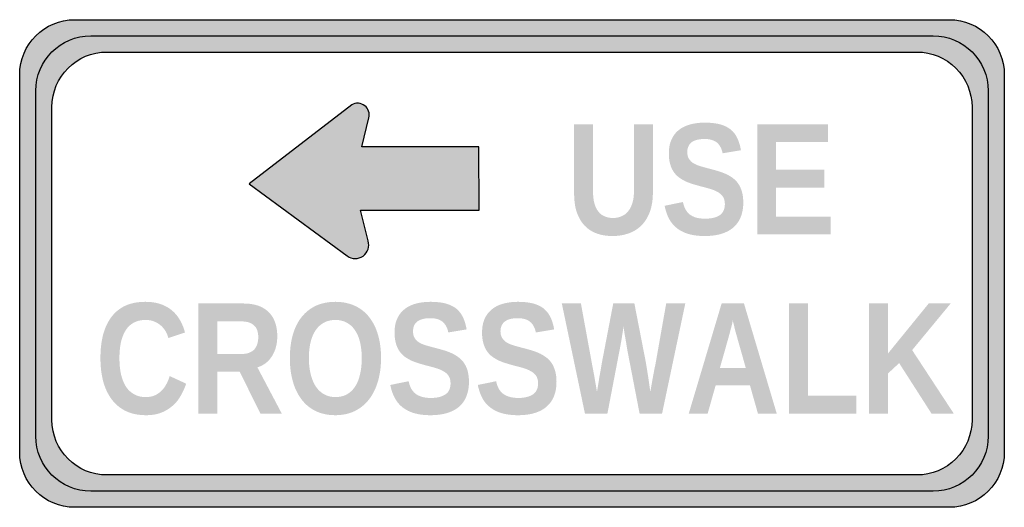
# Model space of a CAD drawing. Header units: inches. Extents: x -0.5 to 0.5, y -0.25 to 0.25.
import ezdxf

# ---------------------------------------------------------------- set-up
doc = ezdxf.new("R2010")
doc.units = ezdxf.units.IN
doc.header["$MEASUREMENT"] = 0

msp = doc.modelspace()

# ---------------------------------------------------------------- hatches: boundary and pattern name
h = msp.add_hatch(color=7)
edge = h.paths.add_edge_path()
edge.add_spline(control_points=[(-0.5, 0.1916), (-0.5, 0.2225), (-0.475, 0.2475), (-0.4441, 0.2475)], knot_values=[0, 0, 0, 0, 1, 1, 1, 1], degree=3, periodic=0)
edge.add_line((-0.4441, 0.2475), (0.4441, 0.2475))
edge.add_spline(control_points=[(0.4441, 0.2475), (0.475, 0.2475), (0.5, 0.2225), (0.5, 0.1916)], knot_values=[0, 0, 0, 0, 1, 1, 1, 1], degree=3, periodic=0)
edge.add_line((0.5, 0.1916), (0.5, -0.1916))
edge.add_spline(control_points=[(0.5, -0.1916), (0.5, -0.2225), (0.475, -0.2475), (0.4441, -0.2475)], knot_values=[0, 0, 0, 0, 1, 1, 1, 1], degree=3, periodic=0)
edge.add_line((0.4441, -0.2475), (-0.4441, -0.2475))
edge.add_spline(control_points=[(-0.4441, -0.2475), (-0.475, -0.2475), (-0.5, -0.2225), (-0.5, -0.1916)], knot_values=[0, 0, 0, 0, 1, 1, 1, 1], degree=3, periodic=0)
edge.add_line((-0.5, -0.1916), (-0.5, 0.1916))
edge = h.paths.add_edge_path(flags=0)
edge.add_spline(control_points=[(-0.4672, 0.1588), (-0.4672, 0.1897), (-0.4422, 0.2147), (-0.4113, 0.2147)], knot_values=[0, 0, 0, 0, 1, 1, 1, 1], degree=3, periodic=0)
edge.add_line((-0.4113, 0.2147), (0.4113, 0.2147))
edge.add_spline(control_points=[(0.4113, 0.2147), (0.4262, 0.2147), (0.4404, 0.2088), (0.4509, 0.1984), (0.4614, 0.1879), (0.4672, 0.1737), (0.4672, 0.1588)], knot_values=[0, 0, 0, 0, 1, 1, 1, 2, 2, 2, 2], degree=3, periodic=0)
edge.add_line((0.4672, 0.1588), (0.4672, -0.1588))
edge.add_spline(control_points=[(0.4672, -0.1588), (0.4672, -0.1737), (0.4614, -0.1879), (0.4509, -0.1984), (0.4404, -0.2088), (0.4262, -0.2147), (0.4113, -0.2147)], knot_values=[0, 0, 0, 0, 1, 1, 1, 2, 2, 2, 2], degree=3, periodic=0)
edge.add_line((0.4113, -0.2147), (-0.4113, -0.2147))
edge.add_spline(control_points=[(-0.4113, -0.2147), (-0.4422, -0.2147), (-0.4672, -0.1897), (-0.4672, -0.1588)], knot_values=[0, 0, 0, 0, 1, 1, 1, 1], degree=3, periodic=0)
edge.add_line((-0.4672, -0.1588), (-0.4672, 0.1588))
h = msp.add_hatch(color=7)
edge = h.paths.add_edge_path()
edge.add_spline(control_points=[(-0.4277, 0.2311), (-0.4586, 0.2311), (-0.4836, 0.2061), (-0.4836, 0.1752)], knot_values=[0, 0, 0, 0, 1, 1, 1, 1], degree=3, periodic=0)
edge.add_line((-0.4836, 0.1752), (-0.4836, -0.1752))
edge.add_spline(control_points=[(-0.4836, -0.1752), (-0.4836, -0.2061), (-0.4586, -0.2311), (-0.4277, -0.2311)], knot_values=[0, 0, 0, 0, 1, 1, 1, 1], degree=3, periodic=0)
edge.add_line((-0.4277, -0.2311), (0.4277, -0.2311))
edge.add_spline(control_points=[(0.4277, -0.2311), (0.4425, -0.2311), (0.4568, -0.2252), (0.4672, -0.2147), (0.4777, -0.2043), (0.4836, -0.19), (0.4836, -0.1752)], knot_values=[0, 0, 0, 0, 1, 1, 1, 2, 2, 2, 2], degree=3, periodic=0)
edge.add_line((0.4836, -0.1752), (0.4836, 0.1752))
edge.add_spline(control_points=[(0.4836, 0.1752), (0.4836, 0.19), (0.4777, 0.2043), (0.4672, 0.2147), (0.4568, 0.2252), (0.4425, 0.2311), (0.4277, 0.2311)], knot_values=[0, 0, 0, 0, 1, 1, 1, 2, 2, 2, 2], degree=3, periodic=0)
edge.add_line((0.4277, 0.2311), (-0.4277, 0.2311))
edge = h.paths.add_edge_path(flags=0)
edge.add_spline(control_points=[(0.4113, 0.2147), (0.4262, 0.2147), (0.4404, 0.2088), (0.4509, 0.1984), (0.4614, 0.1879), (0.4672, 0.1737), (0.4672, 0.1588)], knot_values=[0, 0, 0, 0, 1, 1, 1, 2, 2, 2, 2], degree=3, periodic=0)
edge.add_line((0.4672, 0.1588), (0.4672, -0.1588))
edge.add_spline(control_points=[(0.4672, -0.1588), (0.4672, -0.1737), (0.4614, -0.1879), (0.4509, -0.1984), (0.4404, -0.2088), (0.4262, -0.2147), (0.4113, -0.2147)], knot_values=[0, 0, 0, 0, 1, 1, 1, 2, 2, 2, 2], degree=3, periodic=0)
edge.add_line((0.4113, -0.2147), (-0.4113, -0.2147))
edge.add_spline(control_points=[(-0.4113, -0.2147), (-0.4422, -0.2147), (-0.4672, -0.1897), (-0.4672, -0.1588)], knot_values=[0, 0, 0, 0, 1, 1, 1, 1], degree=3, periodic=0)
edge.add_line((-0.4672, -0.1588), (-0.4672, 0.1588))
edge.add_spline(control_points=[(-0.4672, 0.1588), (-0.4672, 0.1897), (-0.4422, 0.2147), (-0.4113, 0.2147)], knot_values=[0, 0, 0, 0, 1, 1, 1, 1], degree=3, periodic=0)
edge.add_line((-0.4113, 0.2147), (0.4113, 0.2147))
h = msp.add_hatch(color=7)
edge = h.paths.add_edge_path()
edge.add_line((-0.0337, 0.1183), (-0.1526, 0.1183))
edge.add_line((-0.1526, 0.1183), (-0.1453, 0.1478))
edge.add_spline(control_points=[(-0.1453, 0.1478), (-0.1441, 0.1524), (-0.1458, 0.1573), (-0.1496, 0.1602), (-0.1534, 0.1631), (-0.1586, 0.1635), (-0.1628, 0.1611)], knot_values=[0, 0, 0, 0, 1, 1, 1, 2, 2, 2, 2], degree=3, periodic=0)
edge.add_line((-0.1628, 0.1611), (-0.267, 0.0809))
edge.add_line((-0.267, 0.0809), (-0.1674, 0.0077))
edge.add_spline(control_points=[(-0.1674, 0.0077), (-0.1626, 0.0042), (-0.1561, 0.0041), (-0.1513, 0.0076), (-0.1464, 0.0111), (-0.1444, 0.0172), (-0.1462, 0.0229)], knot_values=[0, 0, 0, 0, 1, 1, 1, 2, 2, 2, 2], degree=3, periodic=0)
edge.add_line((-0.1462, 0.0229), (-0.154, 0.0542))
edge.add_line((-0.154, 0.0542), (-0.0332, 0.0542))
edge.add_line((-0.0332, 0.0542), (-0.0337, 0.1183))
h = msp.add_hatch(color=7)
edge = h.paths.add_edge_path()
edge.add_spline(control_points=[(0.102, 0.0279), (0.0963, 0.0279), (0.0911, 0.0287), (0.0863, 0.0304), (0.0815, 0.0321), (0.0774, 0.0347), (0.074, 0.0382), (0.0706, 0.0417), (0.0679, 0.0462), (0.0659, 0.0517), (0.064, 0.0572), (0.0631, 0.0638), (0.0631, 0.0714)], knot_values=[0, 0, 0, 0, 1, 1, 1, 2, 2, 2, 3, 3, 3, 4, 4, 4, 4], degree=3, periodic=0)
edge.add_line((0.0631, 0.0714), (0.0631, 0.1413))
edge.add_line((0.0631, 0.1413), (0.0823, 0.1413))
edge.add_line((0.0823, 0.1413), (0.0823, 0.0732))
edge.add_spline(control_points=[(0.0823, 0.0732), (0.0823, 0.0685), (0.0827, 0.0645), (0.0837, 0.061), (0.0846, 0.0576), (0.086, 0.0548), (0.0878, 0.0526), (0.0895, 0.0504), (0.0917, 0.0488), (0.0942, 0.0478), (0.0967, 0.0468), (0.0995, 0.0462), (0.1026, 0.0462), (0.1057, 0.0462), (0.1086, 0.0468), (0.1112, 0.0479), (0.1138, 0.049), (0.1161, 0.0506), (0.1179, 0.0529), (0.1198, 0.0552), (0.1213, 0.0581), (0.1223, 0.0616), (0.1234, 0.0651), (0.1239, 0.0692), (0.1239, 0.074)], knot_values=[0, 0, 0, 0, 1, 1, 1, 2, 2, 2, 3, 3, 3, 4, 4, 4, 5, 5, 5, 6, 6, 6, 7, 7, 7, 8, 8, 8, 8], degree=3, periodic=0)
edge.add_line((0.1239, 0.074), (0.1239, 0.1413))
edge.add_line((0.1239, 0.1413), (0.1431, 0.1413))
edge.add_line((0.1431, 0.1413), (0.1431, 0.0726))
edge.add_spline(control_points=[(0.1431, 0.0726), (0.1431, 0.0649), (0.1421, 0.0583), (0.1401, 0.0527), (0.138, 0.0471), (0.1352, 0.0424), (0.1315, 0.0387), (0.1279, 0.0351), (0.1236, 0.0323), (0.1185, 0.0306), (0.1135, 0.0288), (0.108, 0.0279), (0.102, 0.0279)], knot_values=[0, 0, 0, 0, 1, 1, 1, 2, 2, 2, 3, 3, 3, 4, 4, 4, 4], degree=3, periodic=0)
h = msp.add_hatch(color=7)
edge = h.paths.add_edge_path()
edge.add_spline(control_points=[(0.2349, 0.0617), (0.2349, 0.0566), (0.2341, 0.052), (0.2326, 0.0479), (0.2311, 0.0437), (0.2287, 0.0402), (0.2255, 0.0372), (0.2223, 0.0342), (0.2183, 0.032), (0.2133, 0.0303), (0.2084, 0.0287), (0.2025, 0.0279), (0.1956, 0.0279), (0.1895, 0.0279), (0.1841, 0.0286), (0.1795, 0.0299), (0.1749, 0.0312), (0.1709, 0.0332), (0.1676, 0.0358), (0.1642, 0.0384), (0.1616, 0.0416), (0.1595, 0.0454), (0.1575, 0.0493), (0.156, 0.0537), (0.155, 0.0586)], knot_values=[0, 0, 0, 0, 1, 1, 1, 2, 2, 2, 3, 3, 3, 4, 4, 4, 5, 5, 5, 6, 6, 6, 7, 7, 7, 8, 8, 8, 8], degree=3, periodic=0)
edge.add_line((0.155, 0.0586), (0.1736, 0.0624))
edge.add_spline(control_points=[(0.1736, 0.0624), (0.1741, 0.0599), (0.1749, 0.0576), (0.1759, 0.0555), (0.1769, 0.0535), (0.1783, 0.0517), (0.18, 0.0502), (0.1818, 0.0487), (0.184, 0.0475), (0.1866, 0.0467), (0.1892, 0.0459), (0.1924, 0.0455), (0.1961, 0.0455), (0.2026, 0.0455), (0.2076, 0.0467), (0.2111, 0.0491), (0.2145, 0.0515), (0.2162, 0.0552), (0.2162, 0.0604), (0.2162, 0.0634), (0.2155, 0.066), (0.2142, 0.0679), (0.2128, 0.0699), (0.2109, 0.0715), (0.2086, 0.0728), (0.2063, 0.074), (0.2037, 0.0751), (0.2007, 0.0759), (0.1977, 0.0768), (0.1946, 0.0776), (0.1913, 0.0784)], knot_values=[0, 0, 0, 0, 1, 1, 1, 2, 2, 2, 3, 3, 3, 4, 4, 4, 5, 5, 5, 6, 6, 6, 7, 7, 7, 8, 8, 8, 9, 9, 9, 10, 10, 10, 10], degree=3, periodic=0)
edge.add_spline(control_points=[(0.1913, 0.0784), (0.1913, 0.0784), (0.1887, 0.0792), (0.1834, 0.0807), (0.1809, 0.0815), (0.1784, 0.0824), (0.176, 0.0835), (0.1737, 0.0847), (0.1715, 0.086), (0.1694, 0.0875), (0.1674, 0.0891), (0.1656, 0.0909), (0.1641, 0.0932), (0.1626, 0.0954), (0.1614, 0.0981), (0.1606, 0.1011), (0.1597, 0.1041), (0.1593, 0.1076), (0.1593, 0.1117), (0.1593, 0.1173), (0.1602, 0.122), (0.1621, 0.126), (0.1639, 0.13), (0.1664, 0.1332), (0.1697, 0.1357), (0.1729, 0.1382), (0.1768, 0.1401), (0.1812, 0.1412), (0.1857, 0.1424), (0.1905, 0.143), (0.1958, 0.143), (0.2018, 0.143), (0.2069, 0.1424), (0.2112, 0.1413), (0.2155, 0.1401), (0.2191, 0.1384), (0.222, 0.1361), (0.2249, 0.1338), (0.2271, 0.1308), (0.2288, 0.1273), (0.2305, 0.1238), (0.2317, 0.1197), (0.2325, 0.115)], knot_values=[0, 0, 0, 0, 1, 1, 1, 2, 2, 2, 3, 3, 3, 4, 4, 4, 5, 5, 5, 6, 6, 6, 7, 7, 7, 8, 8, 8, 9, 9, 9, 10, 10, 10, 11, 11, 11, 12, 12, 12, 13, 13, 13, 14, 14, 14, 14], degree=3, periodic=0)
edge.add_line((0.2325, 0.115), (0.2139, 0.1119))
edge.add_spline(control_points=[(0.2139, 0.1119), (0.213, 0.1167), (0.211, 0.1203), (0.2081, 0.1228), (0.2051, 0.1252), (0.201, 0.1264), (0.1955, 0.1264), (0.1921, 0.1264), (0.1893, 0.126), (0.1871, 0.1253), (0.1848, 0.1246), (0.183, 0.1237), (0.1817, 0.1224), (0.1804, 0.1212), (0.1794, 0.1198), (0.1789, 0.1182), (0.1783, 0.1166), (0.178, 0.1149), (0.178, 0.1131), (0.178, 0.1103), (0.1786, 0.1081), (0.1797, 0.1063), (0.1808, 0.1045), (0.1823, 0.103), (0.1842, 0.1018), (0.1862, 0.1007), (0.1885, 0.0996), (0.1912, 0.0988), (0.1939, 0.098), (0.1969, 0.0972), (0.2002, 0.0963), (0.203, 0.0956), (0.2059, 0.0948), (0.2087, 0.094), (0.2115, 0.0932), (0.2142, 0.0922), (0.2167, 0.0911), (0.2193, 0.09), (0.2217, 0.0886), (0.2239, 0.087), (0.2261, 0.0855), (0.2281, 0.0835), (0.2297, 0.0812), (0.2313, 0.0789), (0.2326, 0.0762), (0.2335, 0.073), (0.2344, 0.0698), (0.2349, 0.0661), (0.2349, 0.0617)], knot_values=[0, 0, 0, 0, 1, 1, 1, 2, 2, 2, 3, 3, 3, 4, 4, 4, 5, 5, 5, 6, 6, 6, 7, 7, 7, 8, 8, 8, 9, 9, 9, 10, 10, 10, 11, 11, 11, 12, 12, 12, 13, 13, 13, 14, 14, 14, 15, 15, 15, 16, 16, 16, 16], degree=3, periodic=0)
for points in [[(0.249, 0.0295), (0.249, 0.1413), (0.3211, 0.1413), (0.3211, 0.1232), (0.2682, 0.1232), (0.2682, 0.0951), (0.3172, 0.0951), (0.3172, 0.077), (0.2682, 0.077), (0.2682, 0.0476), (0.3238, 0.0476), (0.3238, 0.0295), (0.249, 0.0295)], [(0.2813, -0.1524), (0.2813, -0.0406), (0.3005, -0.0406), (0.3005, -0.1343), (0.3497, -0.1343), (0.3497, -0.1524), (0.2813, -0.1524)], [(0.4261, -0.1524), (0.3932, -0.1011), (0.3819, -0.1116), (0.3819, -0.1524), (0.3627, -0.1524), (0.3627, -0.0406), (0.3819, -0.0406), (0.3819, -0.0913), (0.4232, -0.0406), (0.4455, -0.0406), (0.4064, -0.0879), (0.4487, -0.1524), (0.4261, -0.1524)]]:
    msp.add_hatch(color=7).paths.add_polyline_path(points)
h = msp.add_hatch(color=7)
edge = h.paths.add_edge_path()
edge.add_spline(control_points=[(-0.3718, -0.1356), (-0.3682, -0.1356), (-0.3651, -0.135), (-0.3624, -0.1337), (-0.3598, -0.1325), (-0.3575, -0.1308), (-0.3556, -0.1288), (-0.3536, -0.1268), (-0.352, -0.1245), (-0.3508, -0.122), (-0.3495, -0.1195), (-0.3484, -0.1169), (-0.3476, -0.1143)], knot_values=[0, 0, 0, 0, 1, 1, 1, 2, 2, 2, 3, 3, 3, 4, 4, 4, 4], degree=3, periodic=0)
edge.add_line((-0.3476, -0.1143), (-0.3309, -0.122))
edge.add_spline(control_points=[(-0.3309, -0.122), (-0.3323, -0.126), (-0.334, -0.13), (-0.3362, -0.1338), (-0.3383, -0.1377), (-0.341, -0.1411), (-0.3443, -0.1441), (-0.3476, -0.147), (-0.3514, -0.1494), (-0.3559, -0.1513), (-0.3604, -0.1531), (-0.3657, -0.154), (-0.3718, -0.154), (-0.3797, -0.154), (-0.3866, -0.1525), (-0.3924, -0.1497), (-0.3982, -0.1468), (-0.403, -0.1428), (-0.4068, -0.1376), (-0.4106, -0.1324), (-0.4134, -0.1263), (-0.4153, -0.1192), (-0.4171, -0.1121), (-0.418, -0.1044), (-0.418, -0.096), (-0.418, -0.0872), (-0.4171, -0.0794), (-0.4153, -0.0723), (-0.4134, -0.0653), (-0.4106, -0.0593), (-0.4069, -0.0544), (-0.4032, -0.0494), (-0.3985, -0.0456), (-0.3928, -0.0429), (-0.387, -0.0403), (-0.3803, -0.0389), (-0.3726, -0.0389), (-0.3666, -0.0389), (-0.3614, -0.0397), (-0.3569, -0.0412), (-0.3524, -0.0428), (-0.3485, -0.0449), (-0.3453, -0.0477), (-0.342, -0.0505), (-0.3393, -0.0537), (-0.3372, -0.0575), (-0.335, -0.0613), (-0.3333, -0.0655), (-0.3321, -0.07)], knot_values=[0, 0, 0, 0, 1, 1, 1, 2, 2, 2, 3, 3, 3, 4, 4, 4, 5, 5, 5, 6, 6, 6, 7, 7, 7, 8, 8, 8, 9, 9, 9, 10, 10, 10, 11, 11, 11, 12, 12, 12, 13, 13, 13, 14, 14, 14, 15, 15, 15, 16, 16, 16, 16], degree=3, periodic=0)
edge.add_line((-0.3321, -0.07), (-0.349, -0.0757))
edge.add_spline(control_points=[(-0.349, -0.0757), (-0.3496, -0.0733), (-0.3505, -0.071), (-0.3518, -0.0688), (-0.3531, -0.0666), (-0.3547, -0.0647), (-0.3566, -0.063), (-0.3585, -0.0613), (-0.3608, -0.0599), (-0.3634, -0.0589), (-0.366, -0.0578), (-0.3689, -0.0573), (-0.3722, -0.0573), (-0.3769, -0.0573), (-0.3808, -0.0582), (-0.3842, -0.0601), (-0.3875, -0.0619), (-0.3903, -0.0645), (-0.3924, -0.0679), (-0.3945, -0.0713), (-0.3961, -0.0753), (-0.3972, -0.0801), (-0.3982, -0.0848), (-0.3987, -0.0901), (-0.3987, -0.096), (-0.3987, -0.1018), (-0.3982, -0.1071), (-0.3972, -0.112), (-0.3961, -0.1168), (-0.3945, -0.121), (-0.3924, -0.1245), (-0.3902, -0.128), (-0.3874, -0.1307), (-0.384, -0.1326), (-0.3806, -0.1346), (-0.3766, -0.1356), (-0.3718, -0.1356)], knot_values=[0, 0, 0, 0, 1, 1, 1, 2, 2, 2, 3, 3, 3, 4, 4, 4, 5, 5, 5, 6, 6, 6, 7, 7, 7, 8, 8, 8, 9, 9, 9, 10, 10, 10, 11, 11, 11, 12, 12, 12, 12], degree=3, periodic=0)
h = msp.add_hatch(color=7)
edge = h.paths.add_edge_path()
edge.add_spline(control_points=[(-0.133, -0.096), (-0.133, -0.1047), (-0.1341, -0.1126), (-0.1362, -0.1198), (-0.1383, -0.1269), (-0.1413, -0.133), (-0.1453, -0.1381), (-0.1493, -0.1432), (-0.1542, -0.1471), (-0.1599, -0.1499), (-0.1657, -0.1526), (-0.1722, -0.154), (-0.1794, -0.154), (-0.1871, -0.154), (-0.1938, -0.1525), (-0.1996, -0.1497), (-0.2054, -0.1468), (-0.2102, -0.1428), (-0.214, -0.1376), (-0.2179, -0.1324), (-0.2208, -0.1263), (-0.2227, -0.1192), (-0.2247, -0.1121), (-0.2256, -0.1044), (-0.2256, -0.096), (-0.2256, -0.0872), (-0.2246, -0.0794), (-0.2226, -0.0723), (-0.2206, -0.0653), (-0.2176, -0.0593), (-0.2137, -0.0544), (-0.2097, -0.0494), (-0.2049, -0.0456), (-0.1992, -0.0429), (-0.1934, -0.0403), (-0.1868, -0.0389), (-0.1793, -0.0389), (-0.1719, -0.0389), (-0.1653, -0.0403), (-0.1595, -0.043), (-0.1537, -0.0457), (-0.1489, -0.0495), (-0.145, -0.0545), (-0.1411, -0.0594), (-0.1381, -0.0654), (-0.1361, -0.0724), (-0.134, -0.0795), (-0.133, -0.0873), (-0.133, -0.096)], knot_values=[0, 0, 0, 0, 1, 1, 1, 2, 2, 2, 3, 3, 3, 4, 4, 4, 5, 5, 5, 6, 6, 6, 7, 7, 7, 8, 8, 8, 9, 9, 9, 10, 10, 10, 11, 11, 11, 12, 12, 12, 13, 13, 13, 14, 14, 14, 15, 15, 15, 16, 16, 16, 16], degree=3, periodic=0)
edge = h.paths.add_edge_path(flags=0)
edge.add_spline(control_points=[(-0.1526, -0.096), (-0.1526, -0.0901), (-0.1532, -0.0848), (-0.1543, -0.0801), (-0.1554, -0.0753), (-0.1571, -0.0713), (-0.1594, -0.0679), (-0.1616, -0.0645), (-0.1644, -0.0619), (-0.1678, -0.0601), (-0.1711, -0.0582), (-0.175, -0.0573), (-0.1793, -0.0573), (-0.1838, -0.0573), (-0.1878, -0.0582), (-0.1911, -0.0601), (-0.1944, -0.0619), (-0.1972, -0.0645), (-0.1995, -0.0679), (-0.2018, -0.0713), (-0.2035, -0.0753), (-0.2046, -0.0801), (-0.2057, -0.0848), (-0.2063, -0.0901), (-0.2063, -0.096), (-0.2063, -0.1018), (-0.2057, -0.1071), (-0.2045, -0.112), (-0.2034, -0.1168), (-0.2017, -0.121), (-0.1995, -0.1245), (-0.1972, -0.128), (-0.1944, -0.1307), (-0.1911, -0.1326), (-0.1877, -0.1346), (-0.1838, -0.1356), (-0.1794, -0.1356), (-0.1747, -0.1356), (-0.1707, -0.1346), (-0.1673, -0.1326), (-0.164, -0.1306), (-0.1612, -0.1279), (-0.159, -0.1244), (-0.1568, -0.1208), (-0.1552, -0.1167), (-0.1542, -0.1118), (-0.1531, -0.107), (-0.1526, -0.1017), (-0.1526, -0.096)], knot_values=[0, 0, 0, 0, 1, 1, 1, 2, 2, 2, 3, 3, 3, 4, 4, 4, 5, 5, 5, 6, 6, 6, 7, 7, 7, 8, 8, 8, 9, 9, 9, 10, 10, 10, 11, 11, 11, 12, 12, 12, 13, 13, 13, 14, 14, 14, 15, 15, 15, 16, 16, 16, 16], degree=3, periodic=0)
h = msp.add_hatch(color=7)
edge = h.paths.add_edge_path()
edge.add_spline(control_points=[(-0.0437, -0.1202), (-0.0437, -0.1253), (-0.0445, -0.1299), (-0.046, -0.134), (-0.0475, -0.1382), (-0.0498, -0.1417), (-0.053, -0.1447), (-0.0562, -0.1477), (-0.0603, -0.15), (-0.0653, -0.1516), (-0.0702, -0.1532), (-0.0761, -0.154), (-0.083, -0.154), (-0.0891, -0.154), (-0.0944, -0.1533), (-0.0991, -0.152), (-0.1037, -0.1507), (-0.1077, -0.1487), (-0.111, -0.1461), (-0.1144, -0.1435), (-0.117, -0.1403), (-0.1191, -0.1365), (-0.1211, -0.1327), (-0.1226, -0.1283), (-0.1236, -0.1233)], knot_values=[0, 0, 0, 0, 1, 1, 1, 2, 2, 2, 3, 3, 3, 4, 4, 4, 5, 5, 5, 6, 6, 6, 7, 7, 7, 8, 8, 8, 8], degree=3, periodic=0)
edge.add_line((-0.1236, -0.1233), (-0.105, -0.1195))
edge.add_spline(control_points=[(-0.105, -0.1195), (-0.1045, -0.122), (-0.1037, -0.1243), (-0.1027, -0.1264), (-0.1017, -0.1284), (-0.1003, -0.1302), (-0.0986, -0.1317), (-0.0968, -0.1332), (-0.0946, -0.1344), (-0.092, -0.1352), (-0.0894, -0.136), (-0.0862, -0.1365), (-0.0824, -0.1365), (-0.0759, -0.1365), (-0.071, -0.1352), (-0.0675, -0.1328), (-0.0641, -0.1304), (-0.0624, -0.1267), (-0.0624, -0.1215), (-0.0624, -0.1185), (-0.0631, -0.116), (-0.0644, -0.114), (-0.0658, -0.112), (-0.0676, -0.1104), (-0.07, -0.1092), (-0.0723, -0.1079), (-0.0749, -0.1068), (-0.0779, -0.106), (-0.0809, -0.1051), (-0.084, -0.1043), (-0.0873, -0.1035)], knot_values=[0, 0, 0, 0, 1, 1, 1, 2, 2, 2, 3, 3, 3, 4, 4, 4, 5, 5, 5, 6, 6, 6, 7, 7, 7, 8, 8, 8, 9, 9, 9, 10, 10, 10, 10], degree=3, periodic=0)
edge.add_spline(control_points=[(-0.0873, -0.1035), (-0.0873, -0.1035), (-0.0899, -0.1028), (-0.0951, -0.1012), (-0.0977, -0.1004), (-0.1002, -0.0995), (-0.1026, -0.0984), (-0.1049, -0.0972), (-0.1071, -0.0959), (-0.1092, -0.0944), (-0.1112, -0.0929), (-0.113, -0.091), (-0.1145, -0.0887), (-0.116, -0.0865), (-0.1172, -0.0838), (-0.118, -0.0808), (-0.1188, -0.0778), (-0.1193, -0.0743), (-0.1193, -0.0702), (-0.1193, -0.0646), (-0.1184, -0.0599), (-0.1165, -0.0559), (-0.1147, -0.0519), (-0.1122, -0.0487), (-0.1089, -0.0462), (-0.1057, -0.0437), (-0.1018, -0.0418), (-0.0974, -0.0407), (-0.0929, -0.0395), (-0.0881, -0.0389), (-0.0828, -0.0389), (-0.0768, -0.0389), (-0.0717, -0.0395), (-0.0674, -0.0406), (-0.0631, -0.0418), (-0.0595, -0.0435), (-0.0566, -0.0458), (-0.0537, -0.0482), (-0.0515, -0.0511), (-0.0498, -0.0546), (-0.0481, -0.0581), (-0.0469, -0.0622), (-0.0461, -0.0669)], knot_values=[0, 0, 0, 0, 1, 1, 1, 2, 2, 2, 3, 3, 3, 4, 4, 4, 5, 5, 5, 6, 6, 6, 7, 7, 7, 8, 8, 8, 9, 9, 9, 10, 10, 10, 11, 11, 11, 12, 12, 12, 13, 13, 13, 14, 14, 14, 14], degree=3, periodic=0)
edge.add_line((-0.0461, -0.0669), (-0.0647, -0.07))
edge.add_spline(control_points=[(-0.0647, -0.07), (-0.0656, -0.0652), (-0.0676, -0.0616), (-0.0705, -0.0592), (-0.0734, -0.0567), (-0.0776, -0.0555), (-0.0831, -0.0555), (-0.0865, -0.0555), (-0.0893, -0.0559), (-0.0915, -0.0566), (-0.0938, -0.0573), (-0.0956, -0.0583), (-0.0969, -0.0595), (-0.0982, -0.0607), (-0.0992, -0.0621), (-0.0997, -0.0637), (-0.1003, -0.0653), (-0.1005, -0.067), (-0.1005, -0.0688), (-0.1005, -0.0716), (-0.1, -0.0738), (-0.0989, -0.0756), (-0.0978, -0.0774), (-0.0963, -0.0789), (-0.0944, -0.0801), (-0.0924, -0.0813), (-0.0901, -0.0823), (-0.0874, -0.0831), (-0.0847, -0.0839), (-0.0817, -0.0847), (-0.0784, -0.0856), (-0.0755, -0.0863), (-0.0727, -0.0871), (-0.0699, -0.0879), (-0.0671, -0.0887), (-0.0644, -0.0897), (-0.0619, -0.0908), (-0.0593, -0.0919), (-0.0569, -0.0933), (-0.0547, -0.0949), (-0.0525, -0.0965), (-0.0505, -0.0984), (-0.0489, -0.1007), (-0.0473, -0.103), (-0.046, -0.1057), (-0.0451, -0.1089), (-0.0442, -0.1121), (-0.0437, -0.1158), (-0.0437, -0.1202)], knot_values=[0, 0, 0, 0, 1, 1, 1, 2, 2, 2, 3, 3, 3, 4, 4, 4, 5, 5, 5, 6, 6, 6, 7, 7, 7, 8, 8, 8, 9, 9, 9, 10, 10, 10, 11, 11, 11, 12, 12, 12, 13, 13, 13, 14, 14, 14, 15, 15, 15, 16, 16, 16, 16], degree=3, periodic=0)
h = msp.add_hatch(color=7)
edge = h.paths.add_edge_path()
edge.add_spline(control_points=[(0.0452, -0.1202), (0.0452, -0.1253), (0.0444, -0.1299), (0.0429, -0.134), (0.0414, -0.1382), (0.039, -0.1417), (0.0358, -0.1447), (0.0326, -0.1477), (0.0286, -0.15), (0.0236, -0.1516), (0.0187, -0.1532), (0.0128, -0.154), (0.0059, -0.154), (-0.0002, -0.154), (-0.0056, -0.1533), (-0.0102, -0.152), (-0.0148, -0.1507), (-0.0188, -0.1487), (-0.0221, -0.1461), (-0.0255, -0.1435), (-0.0282, -0.1403), (-0.0302, -0.1365), (-0.0322, -0.1327), (-0.0337, -0.1283), (-0.0347, -0.1233)], knot_values=[0, 0, 0, 0, 1, 1, 1, 2, 2, 2, 3, 3, 3, 4, 4, 4, 5, 5, 5, 6, 6, 6, 7, 7, 7, 8, 8, 8, 8], degree=3, periodic=0)
edge.add_line((-0.0347, -0.1233), (-0.0161, -0.1195))
edge.add_spline(control_points=[(-0.0161, -0.1195), (-0.0156, -0.122), (-0.0148, -0.1243), (-0.0138, -0.1264), (-0.0128, -0.1284), (-0.0114, -0.1302), (-0.0097, -0.1317), (-0.0079, -0.1332), (-0.0057, -0.1344), (-0.0031, -0.1352), (-0.0005, -0.136), (0.0027, -0.1365), (0.0064, -0.1365), (0.0129, -0.1365), (0.0179, -0.1352), (0.0214, -0.1328), (0.0248, -0.1304), (0.0265, -0.1267), (0.0265, -0.1215), (0.0265, -0.1185), (0.0258, -0.116), (0.0245, -0.114), (0.0231, -0.112), (0.0212, -0.1104), (0.0189, -0.1092), (0.0166, -0.1079), (0.014, -0.1068), (0.011, -0.106), (0.008, -0.1051), (0.0049, -0.1043), (0.0016, -0.1035)], knot_values=[0, 0, 0, 0, 1, 1, 1, 2, 2, 2, 3, 3, 3, 4, 4, 4, 5, 5, 5, 6, 6, 6, 7, 7, 7, 8, 8, 8, 9, 9, 9, 10, 10, 10, 10], degree=3, periodic=0)
edge.add_spline(control_points=[(0.0016, -0.1035), (0.0016, -0.1035), (-0.001, -0.1028), (-0.0063, -0.1012), (-0.0089, -0.1004), (-0.0113, -0.0995), (-0.0137, -0.0984), (-0.016, -0.0972), (-0.0182, -0.0959), (-0.0203, -0.0944), (-0.0223, -0.0929), (-0.0241, -0.091), (-0.0256, -0.0887), (-0.0271, -0.0865), (-0.0283, -0.0838), (-0.0291, -0.0808), (-0.03, -0.0778), (-0.0304, -0.0743), (-0.0304, -0.0702), (-0.0304, -0.0646), (-0.0295, -0.0599), (-0.0277, -0.0559), (-0.0258, -0.0519), (-0.0233, -0.0487), (-0.02, -0.0462), (-0.0168, -0.0437), (-0.0129, -0.0418), (-0.0085, -0.0407), (-0.004, -0.0395), (0.0008, -0.0389), (0.0061, -0.0389), (0.0121, -0.0389), (0.0172, -0.0395), (0.0215, -0.0406), (0.0258, -0.0418), (0.0294, -0.0435), (0.0323, -0.0458), (0.0352, -0.0482), (0.0374, -0.0511), (0.0391, -0.0546), (0.0408, -0.0581), (0.042, -0.0622), (0.0428, -0.0669)], knot_values=[0, 0, 0, 0, 1, 1, 1, 2, 2, 2, 3, 3, 3, 4, 4, 4, 5, 5, 5, 6, 6, 6, 7, 7, 7, 8, 8, 8, 9, 9, 9, 10, 10, 10, 11, 11, 11, 12, 12, 12, 13, 13, 13, 14, 14, 14, 14], degree=3, periodic=0)
edge.add_line((0.0428, -0.0669), (0.0242, -0.07))
edge.add_spline(control_points=[(0.0242, -0.07), (0.0233, -0.0652), (0.0213, -0.0616), (0.0184, -0.0592), (0.0154, -0.0567), (0.0112, -0.0555), (0.0058, -0.0555), (0.0024, -0.0555), (-0.0004, -0.0559), (-0.0027, -0.0566), (-0.0049, -0.0573), (-0.0067, -0.0583), (-0.008, -0.0595), (-0.0093, -0.0607), (-0.0103, -0.0621), (-0.0108, -0.0637), (-0.0114, -0.0653), (-0.0117, -0.067), (-0.0117, -0.0688), (-0.0117, -0.0716), (-0.0111, -0.0738), (-0.01, -0.0756), (-0.0089, -0.0774), (-0.0074, -0.0789), (-0.0055, -0.0801), (-0.0035, -0.0813), (-0.0012, -0.0823), (0.0015, -0.0831), (0.0042, -0.0839), (0.0072, -0.0847), (0.0105, -0.0856), (0.0133, -0.0863), (0.0162, -0.0871), (0.019, -0.0879), (0.0218, -0.0887), (0.0245, -0.0897), (0.027, -0.0908), (0.0296, -0.0919), (0.032, -0.0933), (0.0342, -0.0949), (0.0364, -0.0965), (0.0384, -0.0984), (0.04, -0.1007), (0.0416, -0.103), (0.0428, -0.1057), (0.0438, -0.1089), (0.0447, -0.1121), (0.0452, -0.1158), (0.0452, -0.1202)], knot_values=[0, 0, 0, 0, 1, 1, 1, 2, 2, 2, 3, 3, 3, 4, 4, 4, 5, 5, 5, 6, 6, 6, 7, 7, 7, 8, 8, 8, 9, 9, 9, 10, 10, 10, 11, 11, 11, 12, 12, 12, 13, 13, 13, 14, 14, 14, 15, 15, 15, 16, 16, 16, 16], degree=3, periodic=0)
h = msp.add_hatch(color=7)
edge = h.paths.add_edge_path()
edge.add_line((-0.2554, -0.1524), (-0.2766, -0.1099))
edge.add_line((-0.2766, -0.1099), (-0.2992, -0.1099))
edge.add_line((-0.2992, -0.1099), (-0.2992, -0.1524))
edge.add_line((-0.2992, -0.1524), (-0.3184, -0.1524))
edge.add_line((-0.3184, -0.1524), (-0.3184, -0.0406))
edge.add_line((-0.3184, -0.0406), (-0.2726, -0.0406))
edge.add_spline(control_points=[(-0.2726, -0.0406), (-0.2669, -0.0406), (-0.2619, -0.0414), (-0.2576, -0.0429), (-0.2533, -0.0445), (-0.2497, -0.0467), (-0.2469, -0.0496), (-0.244, -0.0525), (-0.2419, -0.056), (-0.2405, -0.0601), (-0.2391, -0.0642), (-0.2384, -0.0688), (-0.2384, -0.0739), (-0.2384, -0.0781), (-0.2389, -0.0819), (-0.2399, -0.0854), (-0.2409, -0.0888), (-0.2423, -0.0919), (-0.2441, -0.0946), (-0.2459, -0.0973), (-0.248, -0.0996), (-0.2505, -0.1014), (-0.253, -0.1032), (-0.2557, -0.1046), (-0.2586, -0.1054)], knot_values=[0, 0, 0, 0, 1, 1, 1, 2, 2, 2, 3, 3, 3, 4, 4, 4, 5, 5, 5, 6, 6, 6, 7, 7, 7, 8, 8, 8, 8], degree=3, periodic=0)
edge.add_line((-0.2586, -0.1054), (-0.2338, -0.1524))
edge.add_line((-0.2338, -0.1524), (-0.2554, -0.1524))
edge = h.paths.add_edge_path(flags=0)
edge.add_spline(control_points=[(-0.2577, -0.0749), (-0.2577, -0.0694), (-0.2591, -0.0654), (-0.2621, -0.0627), (-0.265, -0.0601), (-0.2692, -0.0588), (-0.2746, -0.0588)], knot_values=[0, 0, 0, 0, 1, 1, 1, 2, 2, 2, 2], degree=3, periodic=0)
edge.add_line((-0.2746, -0.0588), (-0.2992, -0.0588))
edge.add_line((-0.2992, -0.0588), (-0.2992, -0.0918))
edge.add_line((-0.2992, -0.0918), (-0.2741, -0.0918))
edge.add_spline(control_points=[(-0.2741, -0.0918), (-0.2712, -0.0918), (-0.2688, -0.0914), (-0.2667, -0.0905), (-0.2647, -0.0897), (-0.263, -0.0886), (-0.2616, -0.0871), (-0.2603, -0.0855), (-0.2593, -0.0838), (-0.2587, -0.0817), (-0.258, -0.0796), (-0.2577, -0.0774), (-0.2577, -0.0749)], knot_values=[0, 0, 0, 0, 1, 1, 1, 2, 2, 2, 3, 3, 3, 4, 4, 4, 4], degree=3, periodic=0)
h = msp.add_hatch(color=7)
edge = h.paths.add_edge_path()
edge.add_line((0.1524, -0.1524), (0.1296, -0.1524))
edge.add_line((0.1296, -0.1524), (0.1171, -0.0877))
edge.add_spline(control_points=[(0.1171, -0.0877), (0.1168, -0.0858), (0.1164, -0.0834), (0.116, -0.0807)], knot_values=[0, 0, 0, 0, 1, 1, 1, 1], degree=3, periodic=0)
edge.add_line((0.116, -0.0807), (0.1146, -0.0729))
edge.add_spline(control_points=[(0.1146, -0.0729), (0.1141, -0.07), (0.1137, -0.067), (0.1133, -0.0638)], knot_values=[0, 0, 0, 0, 1, 1, 1, 1], degree=3, periodic=0)
edge.add_spline(control_points=[(0.1133, -0.0638), (0.1133, -0.0638), (0.1129, -0.0669), (0.1119, -0.073)], knot_values=[0, 0, 0, 0, 1, 1, 1, 1], degree=3, periodic=0)
edge.add_spline(control_points=[(0.1119, -0.073), (0.1119, -0.073), (0.1117, -0.0743), (0.1113, -0.0769), (0.1111, -0.0782), (0.1108, -0.0796), (0.1106, -0.0808)], knot_values=[0, 0, 0, 0, 1, 1, 1, 2, 2, 2, 2], degree=3, periodic=0)
edge.add_line((0.1106, -0.0808), (0.1099, -0.0846))
edge.add_spline(control_points=[(0.1099, -0.0846), (0.1097, -0.0857), (0.1095, -0.0868), (0.1093, -0.0877)], knot_values=[0, 0, 0, 0, 1, 1, 1, 1], degree=3, periodic=0)
edge.add_line((0.1093, -0.0877), (0.0969, -0.1524))
edge.add_line((0.0969, -0.1524), (0.0741, -0.1524))
edge.add_line((0.0741, -0.1524), (0.0506, -0.0406))
edge.add_line((0.0506, -0.0406), (0.07, -0.0406))
edge.add_line((0.07, -0.0406), (0.0814, -0.1028))
edge.add_line((0.0814, -0.1028), (0.0833, -0.1128))
edge.add_line((0.0833, -0.1128), (0.0848, -0.1216))
edge.add_spline(control_points=[(0.0848, -0.1216), (0.0854, -0.1246), (0.0858, -0.1275), (0.0863, -0.1303)], knot_values=[0, 0, 0, 0, 1, 1, 1, 1], degree=3, periodic=0)
edge.add_line((0.0863, -0.1303), (0.0882, -0.1188))
edge.add_spline(control_points=[(0.0882, -0.1188), (0.0882, -0.1188), (0.0884, -0.1172), (0.089, -0.1139)], knot_values=[0, 0, 0, 0, 1, 1, 1, 1], degree=3, periodic=0)
edge.add_line((0.089, -0.1139), (0.0899, -0.1089))
edge.add_line((0.0899, -0.1089), (0.0907, -0.1042))
edge.add_line((0.0907, -0.1042), (0.0914, -0.1001))
edge.add_line((0.0914, -0.1001), (0.1028, -0.0406))
edge.add_line((0.1028, -0.0406), (0.1243, -0.0406))
edge.add_line((0.1243, -0.0406), (0.1359, -0.1001))
edge.add_spline(control_points=[(0.1359, -0.1001), (0.1361, -0.1014), (0.1364, -0.1028), (0.1366, -0.1043)], knot_values=[0, 0, 0, 0, 1, 1, 1, 1], degree=3, periodic=0)
edge.add_line((0.1366, -0.1043), (0.1374, -0.1092))
edge.add_spline(control_points=[(0.1374, -0.1092), (0.1376, -0.1109), (0.1379, -0.1125), (0.1382, -0.1142), (0.1384, -0.1159), (0.1387, -0.1175), (0.1389, -0.1191)], knot_values=[0, 0, 0, 0, 1, 1, 1, 2, 2, 2, 2], degree=3, periodic=0)
edge.add_line((0.1389, -0.1191), (0.1405, -0.1303))
edge.add_spline(control_points=[(0.1405, -0.1303), (0.1405, -0.1303), (0.141, -0.1272), (0.1421, -0.1211)], knot_values=[0, 0, 0, 0, 1, 1, 1, 1], degree=3, periodic=0)
edge.add_spline(control_points=[(0.1421, -0.1211), (0.1421, -0.1211), (0.1426, -0.1181), (0.1437, -0.1122), (0.1443, -0.1089), (0.1449, -0.1058), (0.1456, -0.1028)], knot_values=[0, 0, 0, 0, 1, 1, 1, 2, 2, 2, 2], degree=3, periodic=0)
edge.add_line((0.1456, -0.1028), (0.1566, -0.0406))
edge.add_line((0.1566, -0.0406), (0.176, -0.0406))
edge.add_line((0.176, -0.0406), (0.1524, -0.1524))
h = msp.add_hatch(color=7)
h.paths.add_polyline_path([(0.2498, -0.1524), (0.2417, -0.1238), (0.2068, -0.1238), (0.1987, -0.1524), (0.1795, -0.1524), (0.2129, -0.0406), (0.2356, -0.0406), (0.2689, -0.1524), (0.2498, -0.1524)])
edge = h.paths.add_edge_path(flags=0)
edge.add_spline(control_points=[(0.2284, -0.0741), (0.2284, -0.0741), (0.2279, -0.0722), (0.2268, -0.0684)], knot_values=[0, 0, 0, 0, 1, 1, 1, 1], degree=3, periodic=0)
edge.add_spline(control_points=[(0.2268, -0.0684), (0.2263, -0.0666), (0.2259, -0.0649), (0.2256, -0.0634)], knot_values=[0, 0, 0, 0, 1, 1, 1, 1], degree=3, periodic=0)
edge.add_line((0.2256, -0.0634), (0.2246, -0.0595))
edge.add_spline(control_points=[(0.2246, -0.0595), (0.2244, -0.0585), (0.2243, -0.0579), (0.2243, -0.0578)], knot_values=[0, 0, 0, 0, 1, 1, 1, 1], degree=3, periodic=0)
edge.add_spline(control_points=[(0.2243, -0.0578), (0.2242, -0.058), (0.2241, -0.0585), (0.2239, -0.0596), (0.2237, -0.0606), (0.2234, -0.0618), (0.223, -0.0634), (0.2226, -0.0649), (0.2222, -0.0666), (0.2217, -0.0684)], knot_values=[0, 0, 0, 0, 1, 1, 1, 2, 2, 2, 3, 3, 3, 3], degree=3, periodic=0)
edge.add_line((0.2217, -0.0684), (0.2202, -0.0741))
edge.add_line((0.2202, -0.0741), (0.2111, -0.1062))
edge.add_line((0.2111, -0.1062), (0.2375, -0.1062))
edge.add_line((0.2375, -0.1062), (0.2284, -0.0741))

# ---------------------------------------------------------------- linework, layer by layer
at = {"color": 7}
for points in [[(-0.4441, 0.2475), (0.4441, 0.2475)], [(-0.4277, 0.2311), (0.4277, 0.2311)], [(-0.4113, 0.2147), (0.4113, 0.2147)], [(-0.5, -0.1916), (-0.5, 0.1916)], [(0.5, 0.1916), (0.5, -0.1916)], [(-0.4836, -0.1752), (-0.4836, 0.1752)], [(0.4836, 0.1752), (0.4836, -0.1752)], [(-0.1628, 0.1611), (-0.267, 0.0809), (-0.1674, 0.0077)], [(-0.4672, -0.1588), (-0.4672, 0.1588)], [(0.4672, 0.1588), (0.4672, -0.1588)], [(-0.0337, 0.1183), (-0.1526, 0.1183), (-0.1453, 0.1478)], [(-0.1462, 0.0229), (-0.154, 0.0542), (-0.0332, 0.0542), (-0.0337, 0.1183)], [(0.4113, -0.2147), (-0.4113, -0.2147)], [(0.4277, -0.2311), (-0.4277, -0.2311)], [(0.4441, -0.2475), (-0.4441, -0.2475)]]:
    msp.add_lwpolyline(points, dxfattribs=at)
for points in [[(-0.5, 0.1916), (-0.5, 0.2225), (-0.475, 0.2475), (-0.4441, 0.2475)], [(0.4441, 0.2475), (0.475, 0.2475), (0.5, 0.2225), (0.5, 0.1916)], [(-0.4836, 0.1752), (-0.4836, 0.2061), (-0.4586, 0.2311), (-0.4277, 0.2311)], [(0.4277, 0.2311), (0.4586, 0.2311), (0.4836, 0.2061), (0.4836, 0.1752)], [(-0.4672, 0.1588), (-0.4672, 0.1897), (-0.4422, 0.2147), (-0.4113, 0.2147)], [(-0.4113, -0.2147), (-0.4422, -0.2147), (-0.4672, -0.1897), (-0.4672, -0.1588)], [(-0.4277, -0.2311), (-0.4586, -0.2311), (-0.4836, -0.2061), (-0.4836, -0.1752)], [(0.4836, -0.1752), (0.4836, -0.2061), (0.4586, -0.2311), (0.4277, -0.2311)], [(-0.4441, -0.2475), (-0.475, -0.2475), (-0.5, -0.2225), (-0.5, -0.1916)], [(0.5, -0.1916), (0.5, -0.2225), (0.475, -0.2475), (0.4441, -0.2475)]]:
    msp.add_open_spline(points, degree=3, dxfattribs=at)
for points in [[(0.4113, 0.2147), (0.4262, 0.2147), (0.4404, 0.2088), (0.4509, 0.1984), (0.4614, 0.1879), (0.4672, 0.1737), (0.4672, 0.1588)], [(-0.1453, 0.1478), (-0.1441, 0.1524), (-0.1458, 0.1573), (-0.1496, 0.1602), (-0.1534, 0.1631), (-0.1586, 0.1635), (-0.1628, 0.1611)], [(-0.1674, 0.0077), (-0.1626, 0.0042), (-0.1561, 0.0041), (-0.1513, 0.0076), (-0.1464, 0.0111), (-0.1444, 0.0172), (-0.1462, 0.0229)], [(0.4672, -0.1588), (0.4672, -0.1737), (0.4614, -0.1879), (0.4509, -0.1984), (0.4404, -0.2088), (0.4262, -0.2147), (0.4113, -0.2147)]]:
    msp.add_open_spline(points, degree=3, knots=[0, 0, 0, 0, 1, 1, 1, 2, 2, 2, 2], dxfattribs=at)

doc.saveas('drawing.dxf')
